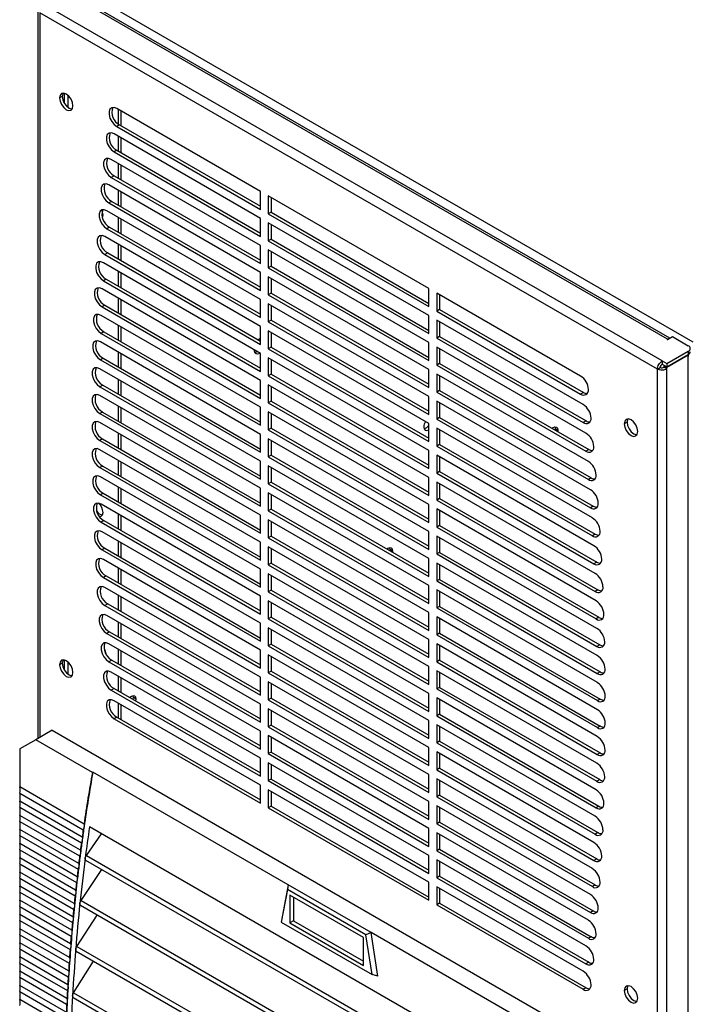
# Model space of a CAD drawing. Header units: millimetres. Extents: x 0 to 1676, y 0 to 1295.
# Tile 8 of 10: x 1393 to 1511, y 960 to 1134. Entities that reach past the tile are written whole.
import ezdxf

# ---------------------------------------------------------------- set-up
doc = ezdxf.new("R2010")
doc.units = ezdxf.units.MM
doc.header["$LTSCALE"] = 6

msp = doc.modelspace()

# ---------------------------------------------------------------- linework, layer by layer
for p, q in [((1512.21, 1077.29), (1402.81, 1140.44)), ((1506.77, 1073.93), (1397.29, 1137.12)), ((1507.68, 1077.79), (1404.01, 1137.64)), ((1508.08, 1077.96), (1404.6, 1137.7)), ((1396.14, 1136.17), (1396.14, 1006.99)), ((1505.89, 1072.49), (1396.48, 1135.65)), ((1396.48, 1135.65), (1396.48, 1007.19)), ((1400.78, 1121.4), (1400.78, 1119.69)), ((1400.45, 1120.85), (1399.95, 1120.57)), ((1401.47, 1118.89), (1401.47, 1121.02)), ((1435.57, 1104), (1410.09, 1118.71)), ((1410.33, 1118.57), (1410.33, 1115.98)), ((1410.83, 1118.28), (1410.83, 1115.66)), ((1435.57, 1099.21), (1409.61, 1114.19)), ((1410.59, 1115.8), (1410.09, 1115.51)), ((1410.09, 1115.51), (1435.57, 1100.81)), ((1410.59, 1115.8), (1435.57, 1101.38)), ((1410.33, 1113.78), (1410.33, 1111.17)), ((1410.83, 1113.5), (1410.83, 1110.88)), ((1410.11, 1111.29), (1409.61, 1111)), ((1409.61, 1111), (1435.57, 1096.02)), ((1410.11, 1111.29), (1435.57, 1096.59)), ((1435.57, 1094.42), (1409.13, 1109.68)), ((1410.33, 1109), (1410.33, 1106.38)), ((1410.83, 1108.71), (1410.83, 1106.09)), ((1409.63, 1106.78), (1409.13, 1106.49)), ((1409.13, 1106.49), (1435.57, 1091.23)), ((1409.63, 1106.78), (1435.57, 1091.81)), ((1435.57, 1089.64), (1408.71, 1105.15)), ((1410.33, 1104.21), (1410.33, 1101.59)), ((1410.83, 1103.92), (1410.83, 1101.31)), ((1435.57, 1100.81), (1435.57, 1104)), ((1409.2, 1102.24), (1408.71, 1101.96)), ((1408.71, 1101.96), (1435.57, 1086.45)), ((1409.2, 1102.24), (1435.57, 1087.02)), ((1436.95, 1103.2), (1436.95, 1100.01)), ((1465.42, 1086.76), (1436.95, 1103.2)), ((1437.45, 1102.91), (1437.45, 1100.3)), ((1435.57, 1084.85), (1408.33, 1100.58)), ((1437.45, 1100.3), (1436.95, 1100.01)), ((1437.45, 1100.3), (1465.42, 1084.15)), ((1410.33, 1099.42), (1410.33, 1096.81)), ((1410.83, 1099.14), (1410.83, 1096.52)), ((1435.57, 1096.02), (1435.57, 1099.21)), ((1436.95, 1100.01), (1465.42, 1083.57)), ((1436.95, 1098.41), (1436.95, 1095.22)), ((1465.42, 1081.98), (1436.95, 1098.41)), ((1408.83, 1097.67), (1408.33, 1097.39)), ((1408.33, 1097.39), (1435.57, 1081.66)), ((1408.83, 1097.67), (1435.57, 1082.24)), ((1437.45, 1098.13), (1437.45, 1095.51)), ((1435.57, 1080.07), (1408, 1095.98)), ((1437.45, 1095.51), (1436.95, 1095.22)), ((1436.95, 1095.22), (1465.42, 1078.79)), ((1437.45, 1095.51), (1465.42, 1079.36)), ((1410.33, 1094.64), (1410.33, 1092.02)), ((1410.83, 1094.35), (1410.83, 1091.73)), ((1435.57, 1091.23), (1435.57, 1094.42)), ((1436.95, 1093.63), (1436.95, 1090.44)), ((1465.42, 1077.19), (1436.95, 1093.63)), ((1437.45, 1093.34), (1437.45, 1090.72)), ((1408.5, 1093.08), (1408, 1092.79)), ((1408, 1092.79), (1435.57, 1076.88)), ((1408.5, 1093.08), (1435.57, 1077.45)), ((1435.57, 1075.28), (1407.72, 1091.35)), ((1410.33, 1089.85), (1410.33, 1087.23)), ((1435.57, 1086.45), (1435.57, 1089.64)), ((1437.45, 1090.72), (1436.95, 1090.44)), ((1436.95, 1090.44), (1465.42, 1074)), ((1437.45, 1090.72), (1465.42, 1074.57)), ((1408.22, 1088.45), (1407.72, 1088.16)), ((1407.72, 1088.16), (1435.57, 1072.09)), ((1408.22, 1088.45), (1435.57, 1072.66)), ((1410.83, 1089.56), (1410.83, 1086.95)), ((1436.95, 1088.84), (1436.95, 1085.65)), ((1465.42, 1072.4), (1436.95, 1088.84)), ((1437.45, 1088.55), (1437.45, 1085.94)), ((1435.57, 1070.49), (1407.5, 1086.7)), ((1465.42, 1083.57), (1465.42, 1086.76)), ((1410.33, 1085.07), (1410.33, 1082.45)), ((1410.83, 1084.78), (1410.83, 1082.16)), ((1435.57, 1081.66), (1435.57, 1084.85)), ((1437.45, 1085.94), (1436.95, 1085.65)), ((1436.95, 1085.65), (1465.42, 1069.21)), ((1437.45, 1085.94), (1465.42, 1069.79)), ((1492.28, 1071.26), (1466.8, 1085.97)), ((1466.8, 1085.97), (1466.8, 1082.77)), ((1467.3, 1085.68), (1467.3, 1083.06)), ((1408, 1083.8), (1407.5, 1083.51)), ((1407.5, 1083.51), (1435.57, 1067.3)), ((1408, 1083.8), (1435.57, 1067.88)), ((1465.42, 1067.62), (1436.95, 1084.05)), ((1436.95, 1084.05), (1436.95, 1080.86)), ((1437.45, 1083.77), (1437.45, 1081.15)), ((1467.3, 1083.06), (1466.8, 1082.77)), ((1466.8, 1082.77), (1492.28, 1068.07)), ((1467.3, 1083.06), (1492.78, 1068.35)), ((1435.57, 1065.71), (1407.32, 1082.01)), ((1437.45, 1081.15), (1436.95, 1080.86)), ((1437.45, 1081.15), (1465.42, 1065)), ((1465.42, 1078.79), (1465.42, 1081.98)), ((1492.76, 1066.2), (1466.8, 1081.18)), ((1466.8, 1081.18), (1466.8, 1077.99)), ((1467.3, 1080.89), (1467.3, 1078.28)), ((1410.33, 1080.28), (1410.33, 1077.66)), ((1410.83, 1079.99), (1410.83, 1077.38)), ((1435.57, 1076.88), (1435.57, 1080.07)), ((1436.95, 1080.86), (1465.42, 1064.43)), ((1436.95, 1079.27), (1436.95, 1076.08)), ((1465.42, 1062.83), (1436.95, 1079.27)), ((1407.82, 1079.11), (1407.32, 1078.82)), ((1407.32, 1078.82), (1435.57, 1062.52)), ((1407.82, 1079.11), (1435.57, 1063.09)), ((1437.45, 1078.98), (1437.45, 1076.37)), ((1467.3, 1078.28), (1466.8, 1077.99)), ((1466.8, 1077.99), (1492.76, 1063.01)), ((1467.3, 1078.28), (1493.26, 1063.29)), ((1507.68, 1077.79), (1507.63, 1077.76)), ((1507.63, 1077.73), (1507.63, 1077.76)), ((1507.68, 1077.73), (1508.57, 1078.25)), ((1507.68, 1077.73), (1507.68, 1077.79)), ((1508.57, 1078.25), (1511.37, 1076.63)), ((1435.57, 1060.92), (1407.2, 1077.3)), ((1437.45, 1076.37), (1436.95, 1076.08)), ((1436.95, 1076.08), (1465.42, 1059.64)), ((1437.45, 1076.37), (1465.42, 1060.22)), ((1465.42, 1074), (1465.42, 1077.19)), ((1493.24, 1061.13), (1466.8, 1076.39)), ((1466.8, 1076.39), (1466.8, 1073.2)), ((1467.3, 1076.11), (1467.3, 1073.49)), ((1507.57, 1073.46), (1511.37, 1075.66)), ((1511.37, 1075.66), (1511.37, 1075.08)), ((1407.69, 1074.4), (1407.2, 1074.11)), ((1407.2, 1074.11), (1435.57, 1057.73)), ((1407.69, 1074.4), (1435.57, 1058.31)), ((1410.33, 1075.49), (1410.33, 1072.88)), ((1410.83, 1075.21), (1410.83, 1072.59)), ((1435.57, 1072.09), (1435.57, 1075.28)), ((1436.95, 1074.48), (1436.95, 1071.29)), ((1465.42, 1058.05), (1436.95, 1074.48)), ((1437.45, 1074.2), (1437.45, 1071.58)), ((1506.77, 1073.93), (1506.77, 1073.35)), ((1506.77, 1073.93), (1507.57, 1073.46)), ((1507.57, 1072.89), (1511.37, 1075.08)), ((1507.57, 1072.84), (1511.37, 1075.03)), ((1511.33, 1075.06), (1511.37, 1075.03)), ((1511.37, 1075.03), (1511.37, 1074.73)), ((1511.37, 821.32), (1511.37, 1074.73)), ((1435.57, 1056.14), (1407.12, 1072.56)), ((1465.42, 1069.21), (1465.42, 1072.4)), ((1467.3, 1073.49), (1466.8, 1073.2)), ((1466.8, 1073.2), (1493.24, 1057.94)), ((1467.3, 1073.49), (1493.74, 1058.23)), ((1505.89, 1072.49), (1506.39, 1072.78)), ((1505.89, 819.17), (1505.89, 1072.49)), ((1506.77, 1073.35), (1507.57, 1072.89)), ((1507.07, 1073.12), (1507.12, 1073.15)), ((1507.07, 1073.12), (1507.57, 1072.84)), ((1507.07, 1072.82), (1507.07, 1073.12)), ((1507.57, 1072.53), (1507.07, 1072.82)), ((1507.57, 1073.46), (1507.57, 1072.89)), ((1507.57, 1072.53), (1507.57, 1072.84)), ((1507.57, 819.13), (1507.57, 1072.53)), ((1410.33, 1070.71), (1410.33, 1068.09)), ((1410.83, 1070.42), (1410.83, 1067.8)), ((1435.57, 1067.3), (1435.57, 1070.49)), ((1437.45, 1071.58), (1436.95, 1071.29)), ((1436.95, 1071.29), (1465.42, 1054.85)), ((1437.45, 1071.58), (1465.42, 1055.43)), ((1493.67, 1056.1), (1466.8, 1071.61)), ((1466.8, 1071.61), (1466.8, 1068.42)), ((1467.3, 1071.32), (1467.3, 1068.7)), ((1407.62, 1069.65), (1407.12, 1069.37)), ((1407.12, 1069.37), (1435.57, 1052.94)), ((1407.62, 1069.65), (1435.57, 1053.52)), ((1436.95, 1069.7), (1436.95, 1066.51)), ((1465.42, 1053.26), (1436.95, 1069.7)), ((1437.45, 1069.41), (1437.45, 1066.79)), ((1467.3, 1068.7), (1466.8, 1068.42)), ((1467.3, 1068.7), (1494.17, 1053.2)), ((1435.57, 1051.35), (1407.1, 1067.79)), ((1465.42, 1064.43), (1465.42, 1067.62)), ((1466.8, 1068.42), (1493.67, 1052.91)), ((1492.78, 1068.35), (1492.28, 1068.07)), ((1410.33, 1065.92), (1410.33, 1063.3)), ((1410.83, 1065.63), (1410.83, 1063.02)), ((1435.57, 1062.52), (1435.57, 1065.71)), ((1437.45, 1066.79), (1436.95, 1066.51)), ((1436.95, 1066.51), (1465.42, 1050.07)), ((1437.45, 1066.79), (1465.42, 1050.64)), ((1494.05, 1051.09), (1466.8, 1066.82)), ((1466.8, 1066.82), (1466.8, 1063.63)), ((1467.3, 1066.53), (1467.3, 1063.92)), ((1407.59, 1064.88), (1407.1, 1064.6)), ((1407.1, 1064.6), (1435.57, 1048.16)), ((1407.59, 1064.88), (1435.57, 1048.73)), ((1436.95, 1064.91), (1436.95, 1061.72)), ((1465.42, 1048.47), (1436.95, 1064.91)), ((1437.45, 1064.62), (1437.45, 1062.01)), ((1467.3, 1063.92), (1466.8, 1063.63)), ((1466.8, 1063.63), (1494.05, 1047.9)), ((1467.3, 1063.92), (1494.54, 1048.19)), ((1435.57, 1046.56), (1407.1, 1063)), ((1437.45, 1062.01), (1436.95, 1061.72)), ((1436.95, 1061.72), (1465.42, 1045.28)), ((1437.45, 1062.01), (1465.42, 1045.86)), ((1465.42, 1059.64), (1465.42, 1062.83)), ((1494.37, 1046.12), (1466.8, 1062.03)), ((1466.8, 1062.03), (1466.8, 1058.84)), ((1467.3, 1061.75), (1467.3, 1059.13)), ((1487.71, 1062.26), (1487.76, 1061.94)), ((1487.76, 1061.94), (1487.74, 1061.69)), ((1487.76, 1061.94), (1488.26, 1061.65)), ((1493.26, 1063.29), (1492.76, 1063.01)), ((1500.53, 1063.08), (1500.03, 1062.79)), ((1407.59, 1060.1), (1407.1, 1059.81)), ((1407.59, 1060.1), (1435.57, 1043.95)), ((1410.33, 1061.13), (1410.33, 1058.52)), ((1410.83, 1060.85), (1410.83, 1058.23)), ((1435.57, 1057.73), (1435.57, 1060.92)), ((1436.95, 1060.12), (1436.95, 1056.93)), ((1465.42, 1043.69), (1436.95, 1060.12)), ((1488.26, 1061.65), (1488.24, 1061.4)), ((1407.1, 1059.81), (1435.57, 1043.37)), ((1435.57, 1041.78), (1407.12, 1058.2)), ((1437.45, 1059.84), (1437.45, 1057.22)), ((1467.3, 1059.13), (1466.8, 1058.84)), ((1466.8, 1058.84), (1494.37, 1042.93)), ((1467.3, 1059.13), (1494.87, 1043.22)), ((1493.74, 1058.23), (1493.24, 1057.94)), ((1437.45, 1057.22), (1436.95, 1056.93)), ((1436.95, 1056.93), (1465.42, 1040.5)), ((1437.45, 1057.22), (1465.42, 1041.07)), ((1465.42, 1054.85), (1465.42, 1058.05)), ((1494.65, 1041.17), (1466.8, 1057.25)), ((1466.8, 1057.25), (1466.8, 1054.06)), ((1467.3, 1056.96), (1467.3, 1054.34)), ((1407.62, 1055.3), (1407.12, 1055.01)), ((1407.12, 1055.01), (1435.57, 1038.59)), ((1407.62, 1055.3), (1435.57, 1039.16)), ((1410.33, 1056.35), (1410.33, 1053.73)), ((1410.83, 1056.06), (1410.83, 1053.44)), ((1435.57, 1052.94), (1435.57, 1056.14)), ((1436.95, 1055.34), (1436.95, 1052.15)), ((1465.42, 1038.9), (1436.95, 1055.34)), ((1437.45, 1055.05), (1437.45, 1052.43)), ((1435.57, 1036.99), (1407.2, 1053.37)), ((1465.42, 1050.07), (1465.42, 1053.26)), ((1467.3, 1054.34), (1466.8, 1054.06)), ((1466.8, 1054.06), (1494.65, 1037.98)), ((1467.3, 1054.34), (1495.15, 1038.27)), ((1494.17, 1053.2), (1493.67, 1052.91)), ((1410.33, 1051.56), (1410.33, 1048.95)), ((1410.83, 1051.27), (1410.83, 1048.66)), ((1435.57, 1048.16), (1435.57, 1051.35)), ((1437.45, 1052.43), (1436.95, 1052.15)), ((1436.95, 1052.15), (1465.42, 1035.71)), ((1437.45, 1052.43), (1465.42, 1036.28)), ((1494.88, 1036.26), (1466.8, 1052.46)), ((1466.8, 1052.46), (1466.8, 1049.27)), ((1467.3, 1052.17), (1467.3, 1049.56)), ((1407.69, 1050.47), (1407.2, 1050.18)), ((1407.2, 1050.18), (1435.57, 1033.8)), ((1407.69, 1050.47), (1435.57, 1034.37)), ((1465.42, 1034.11), (1436.95, 1050.55)), ((1436.95, 1050.55), (1436.95, 1047.36)), ((1437.45, 1050.26), (1437.45, 1047.65)), ((1467.3, 1049.56), (1466.8, 1049.27)), ((1467.3, 1049.56), (1495.37, 1033.35)), ((1435.57, 1032.2), (1407.32, 1048.51)), ((1465.42, 1045.28), (1465.42, 1048.47)), ((1466.8, 1049.27), (1494.88, 1033.07)), ((1494.54, 1048.19), (1494.05, 1047.9)), ((1410.33, 1046.78), (1410.33, 1044.16)), ((1410.83, 1046.49), (1410.83, 1043.87)), ((1435.57, 1043.37), (1435.57, 1046.56)), ((1437.45, 1047.65), (1436.95, 1047.36)), ((1436.95, 1047.36), (1465.42, 1030.92)), ((1437.45, 1047.65), (1465.42, 1031.5)), ((1495.05, 1031.37), (1466.8, 1047.68)), ((1466.8, 1047.68), (1466.8, 1044.48)), ((1467.3, 1047.39), (1467.3, 1044.77)), ((1407.82, 1045.61), (1407.32, 1045.32)), ((1407.32, 1045.32), (1435.57, 1029.01)), ((1407.82, 1045.61), (1435.57, 1029.59)), ((1465.42, 1029.33), (1436.95, 1045.77)), ((1436.95, 1045.77), (1436.95, 1042.57)), ((1437.45, 1045.48), (1437.45, 1042.86)), ((1467.3, 1044.77), (1466.8, 1044.48)), ((1466.8, 1044.48), (1495.05, 1028.18)), ((1467.3, 1044.77), (1495.55, 1028.47)), ((1435.57, 1027.42), (1407.5, 1043.62)), ((1437.45, 1042.86), (1436.95, 1042.57)), ((1436.95, 1042.57), (1465.42, 1026.14)), ((1437.45, 1042.86), (1465.42, 1026.71)), ((1465.42, 1040.5), (1465.42, 1043.69)), ((1495.18, 1026.51), (1466.8, 1042.89)), ((1466.8, 1042.89), (1466.8, 1039.7)), ((1467.3, 1042.6), (1467.3, 1039.99)), ((1494.87, 1043.22), (1494.37, 1042.93)), ((1410.33, 1041.99), (1410.33, 1039.37)), ((1410.83, 1041.7), (1410.83, 1039.09)), ((1435.57, 1038.59), (1435.57, 1041.78)), ((1465.42, 1024.54), (1436.95, 1040.98)), ((1436.95, 1040.98), (1436.95, 1037.79)), ((1458.52, 1040.49), (1458.46, 1040.81)), ((1408, 1040.72), (1407.5, 1040.43)), ((1407.5, 1040.43), (1435.57, 1024.23)), ((1408, 1040.72), (1435.57, 1024.8)), ((1437.45, 1040.69), (1437.45, 1038.08)), ((1458.5, 1040.28), (1458.52, 1040.49)), ((1459.02, 1040.2), (1458.52, 1040.49)), ((1459, 1039.99), (1459.02, 1040.2)), ((1467.3, 1039.99), (1466.8, 1039.7)), ((1466.8, 1039.7), (1495.18, 1023.32)), ((1467.3, 1039.99), (1495.67, 1023.61)), ((1435.57, 1022.63), (1407.72, 1038.71)), ((1437.45, 1038.08), (1436.95, 1037.79)), ((1436.95, 1037.79), (1465.42, 1021.35)), ((1437.45, 1038.08), (1465.42, 1021.93)), ((1465.42, 1035.71), (1465.42, 1038.9)), ((1495.25, 1021.68), (1466.8, 1038.1)), ((1466.8, 1038.1), (1466.8, 1034.91)), ((1467.3, 1037.82), (1467.3, 1035.2)), ((1495.15, 1038.27), (1494.65, 1037.98)), ((1408.22, 1035.8), (1407.72, 1035.52)), ((1407.72, 1035.52), (1435.57, 1019.44)), ((1408.22, 1035.8), (1435.57, 1020.02)), ((1410.33, 1037.2), (1410.33, 1034.59)), ((1410.83, 1036.92), (1410.83, 1034.3)), ((1435.57, 1033.8), (1435.57, 1036.99)), ((1465.42, 1019.76), (1436.95, 1036.19)), ((1436.95, 1036.19), (1436.95, 1033)), ((1437.45, 1035.91), (1437.45, 1033.29)), ((1435.57, 1017.85), (1408, 1033.76)), ((1465.42, 1030.92), (1465.42, 1034.11)), ((1467.3, 1035.2), (1466.8, 1034.91)), ((1466.8, 1034.91), (1495.25, 1018.49)), ((1467.3, 1035.2), (1495.75, 1018.78)), ((1410.33, 1032.42), (1410.33, 1029.8)), ((1410.83, 1032.13), (1410.83, 1029.51)), ((1435.57, 1029.01), (1435.57, 1032.2)), ((1437.45, 1033.29), (1436.95, 1033)), ((1436.95, 1033), (1465.42, 1016.57)), ((1437.45, 1033.29), (1465.42, 1017.14)), ((1466.8, 1033.32), (1466.8, 1030.13)), ((1495.28, 1016.88), (1466.8, 1033.32)), ((1467.3, 1033.03), (1467.3, 1030.41)), ((1495.37, 1033.35), (1494.88, 1033.07)), ((1408.5, 1030.86), (1408, 1030.57)), ((1408, 1030.57), (1435.57, 1014.66)), ((1408.5, 1030.86), (1435.57, 1015.23)), ((1465.42, 1014.97), (1436.95, 1031.41)), ((1436.95, 1031.41), (1436.95, 1028.22)), ((1437.45, 1031.12), (1437.45, 1028.5)), ((1467.3, 1030.41), (1466.8, 1030.13)), ((1467.3, 1030.41), (1495.77, 1013.98)), ((1435.57, 1013.06), (1408.33, 1028.79)), ((1437.45, 1028.5), (1436.95, 1028.22)), ((1437.45, 1028.5), (1465.42, 1012.35)), ((1465.42, 1026.14), (1465.42, 1029.33)), ((1466.8, 1030.13), (1495.28, 1013.69)), ((1466.8, 1028.53), (1466.8, 1025.34)), ((1495.28, 1012.09), (1466.8, 1028.53)), ((1410.33, 1027.63), (1410.33, 1025.01)), ((1410.83, 1027.34), (1410.83, 1024.73)), ((1435.57, 1024.23), (1435.57, 1027.42)), ((1436.95, 1028.22), (1465.42, 1011.78)), ((1467.3, 1028.24), (1467.3, 1025.63)), ((1495.55, 1028.47), (1495.05, 1028.18)), ((1408.83, 1025.88), (1408.33, 1025.59)), ((1408.33, 1025.59), (1435.57, 1009.87)), ((1408.83, 1025.88), (1435.57, 1010.44)), ((1465.42, 1010.18), (1436.95, 1026.62)), ((1436.95, 1026.62), (1436.95, 1023.43)), ((1437.45, 1026.33), (1437.45, 1023.72)), ((1467.3, 1025.63), (1466.8, 1025.34)), ((1466.8, 1025.34), (1495.28, 1008.9)), ((1467.3, 1025.63), (1495.77, 1009.19)), ((1435.57, 1008.27), (1408.71, 1023.78)), ((1437.45, 1023.72), (1436.95, 1023.43)), ((1436.95, 1023.43), (1465.42, 1006.99)), ((1437.45, 1023.72), (1465.42, 1007.57)), ((1465.42, 1021.35), (1465.42, 1024.54)), ((1466.8, 1023.74), (1466.8, 1020.55)), ((1495.25, 1007.32), (1466.8, 1023.74)), ((1467.3, 1023.46), (1467.3, 1020.84)), ((1495.67, 1023.61), (1495.18, 1023.32)), ((1410.33, 1022.84), (1410.33, 1020.23)), ((1410.83, 1022.56), (1410.83, 1019.94)), ((1435.57, 1019.44), (1435.57, 1022.63)), ((1465.42, 1005.4), (1436.95, 1021.83)), ((1436.95, 1021.83), (1436.95, 1018.64)), ((1437.45, 1021.55), (1437.45, 1018.93)), ((1400.45, 1020.36), (1399.95, 1020.07)), ((1400.78, 1020.9), (1400.78, 1019.2)), ((1401.47, 1018.39), (1401.47, 1020.52)), ((1409.2, 1020.88), (1408.71, 1020.59)), ((1408.71, 1020.59), (1435.57, 1005.08)), ((1409.2, 1020.88), (1435.57, 1005.66)), ((1467.3, 1020.84), (1466.8, 1020.55)), ((1466.8, 1020.55), (1495.25, 1004.13)), ((1467.3, 1020.84), (1495.75, 1004.42)), ((1435.57, 1003.49), (1409.13, 1018.75)), ((1410.33, 1018.06), (1410.33, 1015.44)), ((1437.45, 1018.93), (1436.95, 1018.64)), ((1436.95, 1018.64), (1465.42, 1002.21)), ((1437.45, 1018.93), (1465.42, 1002.78)), ((1465.42, 1016.57), (1465.42, 1019.76)), ((1466.8, 1018.96), (1466.8, 1015.77)), ((1495.18, 1002.58), (1466.8, 1018.96)), ((1467.3, 1018.67), (1467.3, 1016.05)), ((1495.75, 1018.78), (1495.25, 1018.49)), ((1410.83, 1017.77), (1410.83, 1015.15)), ((1435.57, 1014.66), (1435.57, 1017.85)), ((1465.42, 1000.61), (1436.95, 1017.05)), ((1436.95, 1017.05), (1436.95, 1013.86)), ((1437.45, 1016.76), (1437.45, 1014.14)), ((1409.63, 1015.84), (1409.13, 1015.56)), ((1409.13, 1015.56), (1435.57, 1000.3)), ((1409.63, 1015.84), (1435.57, 1000.87)), ((1413.04, 1014.24), (1412.99, 1014.56)), ((1465.42, 1011.78), (1465.42, 1014.97)), ((1467.3, 1016.05), (1466.8, 1015.77)), ((1466.8, 1015.77), (1495.18, 999.39)), ((1467.3, 1016.05), (1495.67, 999.68)), ((1435.57, 998.7), (1409.61, 1013.68)), ((1410.33, 1013.27), (1410.33, 1010.66)), ((1410.83, 1012.99), (1410.83, 1010.37)), ((1413, 1013.9), (1413.04, 1014.24)), ((1413.54, 1013.95), (1413.04, 1014.24)), ((1413.5, 1013.61), (1413.54, 1013.95)), ((1435.57, 1009.87), (1435.57, 1013.06)), ((1437.45, 1014.14), (1436.95, 1013.86)), ((1436.95, 1013.86), (1465.42, 997.42)), ((1437.45, 1014.14), (1465.42, 997.99)), ((1466.8, 1014.17), (1466.8, 1010.98)), ((1495.05, 997.87), (1466.8, 1014.17)), ((1467.3, 1013.89), (1467.3, 1011.27)), ((1495.77, 1013.98), (1495.28, 1013.69)), ((1465.42, 995.83), (1436.95, 1012.26)), ((1436.95, 1012.26), (1436.95, 1009.07)), ((1437.45, 1011.98), (1437.45, 1009.36)), ((1467.3, 1011.27), (1466.8, 1010.98)), ((1467.3, 1011.27), (1495.55, 994.96)), ((1410.11, 1010.78), (1409.61, 1010.49)), ((1409.61, 1010.49), (1435.57, 995.51)), ((1410.11, 1010.78), (1435.57, 996.08)), ((1437.45, 1009.36), (1436.95, 1009.07)), ((1437.45, 1009.36), (1465.42, 993.21)), ((1465.42, 1006.99), (1465.42, 1010.18)), ((1466.8, 1010.98), (1495.05, 994.67)), ((1466.8, 1009.39), (1466.8, 1006.2)), ((1494.88, 993.18), (1466.8, 1009.39)), ((1398.64, 1008.44), (1395.73, 1006.76)), ((1398.64, 1008.44), (1502.64, 948.4)), ((1435.57, 1005.08), (1435.57, 1008.27)), ((1436.95, 1009.07), (1465.42, 992.63)), ((1467.3, 1009.1), (1467.3, 1006.48)), ((1495.77, 1009.19), (1495.28, 1008.9)), ((1395.73, 1006.76), (1392.9, 1005.12)), ((1405.77, 1000.96), (1395.73, 1006.76)), ((1465.42, 991.04), (1436.95, 1007.48)), ((1436.95, 1007.48), (1436.95, 1004.29)), ((1437.45, 1007.19), (1437.45, 1004.57)), ((1467.3, 1006.48), (1466.8, 1006.2)), ((1466.8, 1006.2), (1494.88, 989.99)), ((1467.3, 1006.48), (1495.37, 990.28)), ((1392.9, 1005.12), (1392.9, 998.38)), ((1437.45, 1004.57), (1436.95, 1004.29)), ((1436.95, 1004.29), (1465.42, 987.85)), ((1437.45, 1004.57), (1465.42, 988.42)), ((1465.42, 1002.21), (1465.42, 1005.4)), ((1466.8, 1004.6), (1466.8, 1001.41)), ((1494.65, 988.53), (1466.8, 1004.6)), ((1467.3, 1004.31), (1467.3, 1001.7)), ((1495.75, 1004.42), (1495.25, 1004.13)), ((1435.57, 1000.3), (1435.57, 1003.49)), ((1465.42, 986.25), (1436.95, 1002.69)), ((1436.95, 1002.69), (1436.95, 999.5)), ((1437.45, 1002.4), (1437.45, 999.79)), ((1405.77, 1000.96), (1405.86, 1001.01)), ((1440.47, 981.03), (1405.86, 1001.01)), ((1465.42, 997.42), (1465.42, 1000.61)), ((1467.3, 1001.7), (1466.8, 1001.41)), ((1466.8, 1001.41), (1494.65, 985.33)), ((1467.3, 1001.7), (1495.15, 985.62)), ((1437.45, 999.79), (1436.95, 999.5)), ((1436.95, 999.5), (1465.42, 983.06)), ((1437.45, 999.79), (1465.42, 983.64)), ((1466.8, 999.81), (1466.8, 996.62)), ((1494.37, 983.9), (1466.8, 999.81)), ((1467.3, 999.53), (1467.3, 996.91)), ((1495.67, 999.68), (1495.18, 999.39)), ((1404.3, 991.8), (1392.9, 998.38)), ((1392.9, 997.3), (1404.15, 990.8)), ((1392.9, 997.3), (1392.9, 995.87)), ((1435.57, 995.51), (1435.57, 998.7)), ((1465.42, 981.47), (1436.95, 997.9)), ((1436.95, 997.9), (1436.95, 994.71)), ((1437.45, 997.62), (1437.45, 995)), ((1403.97, 989.48), (1392.9, 995.87)), ((1465.42, 992.63), (1465.42, 995.83)), ((1467.3, 996.91), (1466.8, 996.62)), ((1466.8, 996.62), (1494.37, 980.71)), ((1467.3, 996.91), (1494.87, 981)), ((1392.9, 994.78), (1403.83, 988.47)), ((1392.9, 994.78), (1392.9, 993.35)), ((1437.45, 995), (1436.95, 994.71)), ((1436.95, 994.71), (1465.42, 978.28)), ((1437.45, 995), (1465.42, 978.85)), ((1466.8, 995.03), (1466.8, 991.84)), ((1494.05, 979.3), (1466.8, 995.03)), ((1467.3, 994.74), (1467.3, 992.12)), ((1495.55, 994.96), (1495.05, 994.67)), ((1403.65, 987.15), (1392.9, 993.35)), ((1392.9, 992.27), (1403.52, 986.14)), ((1392.9, 992.27), (1392.9, 990.84)), ((1467.3, 992.12), (1466.8, 991.84)), ((1466.8, 991.84), (1494.05, 976.11)), ((1467.3, 992.12), (1494.54, 976.4)), ((1403.36, 984.81), (1392.9, 990.84)), ((1490.37, 942.17), (1405.26, 991.31)), ((1465.42, 987.85), (1465.42, 991.04)), ((1466.8, 990.24), (1466.8, 987.05)), ((1493.67, 974.73), (1466.8, 990.24)), ((1495.37, 990.28), (1494.88, 989.99)), ((1392.9, 989.76), (1403.23, 983.79)), ((1392.9, 989.76), (1392.9, 988.33)), ((1404.71, 986.22), (1407.38, 990.08)), ((1467.3, 989.95), (1467.3, 987.34)), ((1403.07, 982.46), (1392.9, 988.33)), ((1392.9, 987.25), (1402.96, 981.44)), ((1392.9, 987.25), (1392.9, 985.82)), ((1467.3, 987.34), (1466.8, 987.05)), ((1466.8, 987.05), (1493.67, 971.54)), ((1467.3, 987.34), (1494.17, 971.83)), ((1402.81, 980.1), (1392.9, 985.82)), ((1404.57, 985.41), (1491.17, 935.42)), ((1404.71, 986.22), (1491.06, 936.37)), ((1465.42, 983.06), (1465.42, 986.25)), ((1466.8, 985.46), (1466.8, 982.26)), ((1493.24, 970.2), (1466.8, 985.46)), ((1467.3, 985.17), (1467.3, 982.55)), ((1495.15, 985.62), (1494.65, 985.33)), ((1392.9, 984.73), (1402.7, 979.08)), ((1392.9, 984.73), (1392.9, 983.3)), ((1402.56, 977.73), (1392.9, 983.3)), ((1403.77, 978.22), (1407.48, 983.73)), ((1392.9, 982.22), (1402.46, 976.7)), ((1392.9, 982.22), (1392.9, 980.79)), ((1465.42, 978.28), (1465.42, 981.47)), ((1467.3, 982.55), (1466.8, 982.26)), ((1466.8, 982.26), (1493.24, 967)), ((1467.3, 982.55), (1493.74, 967.29)), ((1402.33, 975.35), (1392.9, 980.79)), ((1392.9, 979.71), (1402.23, 974.32)), ((1392.9, 979.71), (1392.9, 978.28)), ((1440.34, 980.2), (1439.24, 974.4)), ((1440.47, 981.03), (1439.27, 974.69)), ((1440.47, 981.03), (1440.34, 980.2)), ((1454.24, 972.17), (1440.34, 980.2)), ((1455.16, 972.55), (1440.47, 981.03)), ((1466.8, 980.67), (1466.8, 977.48)), ((1492.76, 965.69), (1466.8, 980.67)), ((1467.3, 980.38), (1467.3, 977.77)), ((1494.87, 981), (1494.37, 980.71)), ((1402.11, 972.96), (1392.9, 978.28)), ((1403.77, 978.22), (1492, 927.29)), ((1453.82, 971.66), (1440.77, 979.2)), ((1440.77, 979.2), (1440.77, 974.28)), ((1441.42, 978.82), (1441.42, 974.65)), ((1392.9, 977.2), (1402.02, 971.93)), ((1392.9, 977.2), (1392.9, 975.77)), ((1403.66, 977.4), (1492.09, 926.35)), ((1467.3, 977.77), (1466.8, 977.48)), ((1466.8, 977.48), (1492.76, 962.5)), ((1467.3, 977.77), (1493.26, 962.78)), ((1494.54, 976.4), (1494.05, 976.11)), ((1401.91, 970.57), (1392.9, 975.77)), ((1392.9, 974.68), (1401.83, 969.53)), ((1392.9, 974.68), (1392.9, 973.25)), ((1403.02, 970.11), (1406.65, 975.67)), ((1439.27, 974.69), (1439.24, 974.4)), ((1439.24, 974.4), (1455.35, 965.1)), ((1441.42, 974.65), (1440.77, 974.28)), ((1441.42, 974.65), (1453.82, 967.49)), ((1401.72, 968.16), (1392.9, 973.25)), ((1440.77, 974.28), (1453.82, 966.74)), ((1392.9, 972.17), (1401.65, 967.12)), ((1392.9, 972.17), (1392.9, 970.74)), ((1453.82, 966.74), (1453.82, 971.66)), ((1455.16, 972.55), (1454.24, 972.17)), ((1455.35, 965.1), (1454.24, 972.17)), ((1489.77, 952.57), (1455.16, 972.55)), ((1456.36, 964.82), (1455.16, 972.55)), ((1494.17, 971.83), (1493.67, 971.54)), ((1401.55, 965.75), (1392.9, 970.74)), ((1392.9, 969.66), (1401.49, 964.7)), ((1392.9, 969.66), (1392.9, 968.23)), ((1402.93, 969.27), (1492.82, 917.38)), ((1403.02, 970.11), (1492.75, 918.31)), ((1401.4, 963.32), (1392.9, 968.23)), ((1402.46, 961.89), (1406, 967.5)), ((1392.9, 967.15), (1401.34, 962.27)), ((1392.9, 967.15), (1392.9, 965.72)), ((1401.26, 960.89), (1392.9, 965.72)), ((1493.74, 967.29), (1493.24, 967)), ((1392.9, 964.63), (1401.21, 959.84)), ((1392.9, 964.63), (1392.9, 963.2)), ((1456.36, 964.82), (1455.35, 965.1)), ((1401.14, 958.45), (1392.9, 963.2)), ((1493.26, 962.78), (1492.76, 962.5)), ((1500.53, 962.58), (1500.03, 962.29)), ((1392.9, 962.12), (1401.09, 957.39)), ((1392.9, 962.12), (1392.9, 960.69)), ((1401.04, 955.99), (1392.9, 960.69)), ((1402.39, 961.04), (1493.37, 908.52)), ((1402.46, 961.89), (1493.32, 909.44))]:
    msp.add_line(p, q)
at = {"flags": 128}
for points in [[(1402.34, 1119.18), (1402.25, 1119.77), (1401.99, 1120.36), (1401.6, 1120.89), (1401.15, 1121.26), (1400.69, 1121.42), (1400.3, 1121.34), (1400.04, 1121.04), (1399.95, 1120.57)], [(1400.59, 1121.42), (1400.54, 1121.33), (1400.45, 1120.85)], [(1399.95, 1120.57), (1400.04, 1119.98), (1400.3, 1119.39), (1400.69, 1118.86), (1401.15, 1118.49), (1401.6, 1118.33), (1401.99, 1118.41), (1402.25, 1118.71), (1402.34, 1119.18)], [(1400.45, 1120.85), (1400.54, 1120.27), (1400.8, 1119.67), (1401.18, 1119.15), (1401.64, 1118.78), (1402.1, 1118.62), (1402.2, 1118.62)], [(1410.09, 1118.71), (1409.62, 1118.88), (1409.2, 1118.85), (1408.89, 1118.6), (1408.73, 1118.17), (1408.73, 1117.62), (1408.89, 1117), (1409.2, 1116.4), (1409.62, 1115.88), (1410.09, 1115.51)], [(1409.61, 1114.19), (1409.14, 1114.37), (1408.73, 1114.33), (1408.42, 1114.09), (1408.25, 1113.66), (1408.25, 1113.11), (1408.42, 1112.49), (1408.73, 1111.89), (1409.14, 1111.37), (1409.61, 1111)], [(1409.13, 1109.68), (1408.66, 1109.86), (1408.25, 1109.82), (1407.94, 1109.58), (1407.77, 1109.15), (1407.77, 1108.6), (1407.94, 1107.98), (1408.25, 1107.38), (1408.66, 1106.86), (1409.13, 1106.49)], [(1408.71, 1105.15), (1408.23, 1105.32), (1407.82, 1105.29), (1407.51, 1105.04), (1407.35, 1104.61), (1407.35, 1104.06), (1407.51, 1103.44), (1407.82, 1102.84), (1408.23, 1102.32), (1408.71, 1101.96)], [(1408.33, 1100.58), (1407.86, 1100.75), (1407.44, 1100.72), (1407.13, 1100.47), (1406.97, 1100.05), (1406.97, 1099.49), (1407.13, 1098.88), (1407.44, 1098.27), (1407.86, 1097.76), (1408.33, 1097.39)], [(1407.66, 1099.83), (1407.58, 1100.34), (1407.52, 1100.53)], [(1407.56, 1099.37), (1407.58, 1099.42), (1407.66, 1099.83)], [(1408, 1095.98), (1407.53, 1096.16), (1407.11, 1096.12), (1406.8, 1095.87), (1406.64, 1095.45), (1406.64, 1094.89), (1406.8, 1094.28), (1407.11, 1093.68), (1407.53, 1093.16), (1408, 1092.79)], [(1407.72, 1091.35), (1407.25, 1091.53), (1406.84, 1091.49), (1406.53, 1091.25), (1406.36, 1090.82), (1406.36, 1090.27), (1406.53, 1089.65), (1406.84, 1089.05), (1407.25, 1088.53), (1407.72, 1088.16)], [(1407.5, 1086.7), (1407.03, 1086.88), (1406.61, 1086.84), (1406.3, 1086.59), (1406.14, 1086.17), (1406.14, 1085.61), (1406.3, 1085), (1406.61, 1084.39), (1407.03, 1083.88), (1407.5, 1083.51)], [(1407.32, 1082.01), (1406.85, 1082.19), (1406.43, 1082.15), (1406.13, 1081.91), (1405.96, 1081.48), (1405.96, 1080.93), (1406.13, 1080.31), (1406.43, 1079.71), (1406.85, 1079.19), (1407.32, 1078.82)], [(1407.2, 1077.3), (1406.72, 1077.48), (1406.31, 1077.44), (1406, 1077.19), (1405.84, 1076.77), (1405.84, 1076.21), (1406, 1075.6), (1406.31, 1075), (1406.72, 1074.48), (1407.2, 1074.11)], [(1435.57, 1077.94), (1435.53, 1077.92), (1435.2, 1077.67)], [(1507.96, 1077.9), (1507.84, 1077.87), (1507.68, 1077.79)], [(1434.41, 1075.95), (1434.5, 1075.53), (1434.74, 1075.25), (1435.11, 1075.18), (1435.51, 1075.32)], [(1434.53, 1075.46), (1434.61, 1075.47), (1435.01, 1075.6)], [(1407.12, 1072.56), (1406.65, 1072.73), (1406.23, 1072.7), (1405.92, 1072.45), (1405.76, 1072.03), (1405.76, 1071.47), (1405.92, 1070.86), (1406.23, 1070.25), (1406.65, 1069.74), (1407.12, 1069.37)], [(1407.1, 1067.79), (1406.62, 1067.96), (1406.21, 1067.93), (1405.9, 1067.68), (1405.74, 1067.25), (1405.74, 1066.7), (1405.9, 1066.08), (1406.21, 1065.48), (1406.62, 1064.96), (1407.1, 1064.6)], [(1502.42, 1061.41), (1502.33, 1061.99), (1502.07, 1062.59), (1501.69, 1063.11), (1501.23, 1063.48), (1500.77, 1063.64), (1500.38, 1063.56), (1500.12, 1063.27), (1500.03, 1062.79)], [(1500.67, 1063.64), (1500.62, 1063.55), (1500.53, 1063.08)], [(1407.1, 1063), (1406.62, 1063.18), (1406.21, 1063.14), (1405.9, 1062.89), (1405.74, 1062.47), (1405.74, 1061.91), (1405.9, 1061.3), (1406.21, 1060.7), (1406.62, 1060.18), (1407.1, 1059.81)], [(1464.49, 1062.22), (1464.56, 1061.88), (1464.74, 1061.66), (1465.02, 1061.61), (1465.35, 1061.72), (1465.42, 1061.77)], [(1487.2, 1062), (1487.4, 1062.15), (1487.73, 1062.27), (1488.01, 1062.21), (1488.2, 1062), (1488.26, 1061.65)], [(1500.03, 1062.79), (1500.12, 1062.21), (1500.38, 1061.61), (1500.77, 1061.09), (1501.23, 1060.72), (1501.69, 1060.56), (1502.07, 1060.63), (1502.33, 1060.93), (1502.42, 1061.41)], [(1500.53, 1063.08), (1500.62, 1062.49), (1500.88, 1061.9), (1501.27, 1061.37), (1501.73, 1061), (1502.18, 1060.84), (1502.29, 1060.84)], [(1407.12, 1058.2), (1406.65, 1058.38), (1406.23, 1058.34), (1405.92, 1058.09), (1405.76, 1057.67), (1405.76, 1057.11), (1405.92, 1056.5), (1406.23, 1055.89), (1406.65, 1055.38), (1407.12, 1055.01)], [(1407.2, 1053.37), (1406.72, 1053.55), (1406.31, 1053.51), (1406, 1053.26), (1405.84, 1052.84), (1405.84, 1052.28), (1406, 1051.67), (1406.31, 1051.06), (1406.72, 1050.55), (1407.2, 1050.18)], [(1407.32, 1048.51), (1406.85, 1048.69), (1406.43, 1048.65), (1406.13, 1048.4), (1405.96, 1047.98), (1405.96, 1047.42), (1406.13, 1046.81), (1406.43, 1046.21), (1406.85, 1045.69), (1407.32, 1045.32)], [(1407.04, 1046.34), (1407.36, 1046.4), (1407.58, 1046.66), (1407.66, 1047.07)], [(1407.5, 1043.62), (1407.03, 1043.8), (1406.61, 1043.76), (1406.3, 1043.52), (1406.14, 1043.09), (1406.14, 1042.54), (1406.3, 1041.92), (1406.61, 1041.32), (1407.03, 1040.8), (1407.5, 1040.43)], [(1459.02, 1040.2), (1458.95, 1040.55), (1458.76, 1040.76), (1458.49, 1040.82), (1458.16, 1040.7), (1457.98, 1040.58)], [(1407.72, 1038.71), (1407.25, 1038.88), (1406.84, 1038.85), (1406.53, 1038.6), (1406.36, 1038.17), (1406.36, 1037.62), (1406.53, 1037), (1406.84, 1036.4), (1407.25, 1035.88), (1407.72, 1035.52)], [(1457.47, 1038.7), (1457.55, 1038.65), (1457.63, 1038.61)], [(1408, 1033.76), (1407.53, 1033.94), (1407.11, 1033.9), (1406.8, 1033.65), (1406.64, 1033.23), (1406.64, 1032.67), (1406.8, 1032.06), (1407.11, 1031.46), (1407.53, 1030.94), (1408, 1030.57)], [(1408.33, 1028.79), (1407.86, 1028.96), (1407.44, 1028.92), (1407.13, 1028.68), (1406.97, 1028.25), (1406.97, 1027.7), (1407.13, 1027.08), (1407.44, 1026.48), (1407.86, 1025.96), (1408.33, 1025.59)], [(1408.71, 1023.78), (1408.23, 1023.96), (1407.82, 1023.92), (1407.51, 1023.67), (1407.35, 1023.25), (1407.35, 1022.69), (1407.51, 1022.08), (1407.82, 1021.48), (1408.23, 1020.96), (1408.71, 1020.59)], [(1407.85, 1022.96), (1407.97, 1022.66), (1408.15, 1022.06)], [(1402.34, 1018.69), (1402.25, 1019.27), (1401.99, 1019.87), (1401.6, 1020.39), (1401.15, 1020.76), (1400.69, 1020.92), (1400.3, 1020.84), (1400.04, 1020.54), (1399.95, 1020.07)], [(1399.95, 1020.07), (1400.04, 1019.49), (1400.3, 1018.89), (1400.69, 1018.37), (1401.15, 1018), (1401.6, 1017.84), (1401.99, 1017.91), (1402.25, 1018.21), (1402.34, 1018.69)], [(1400.59, 1020.92), (1400.54, 1020.83), (1400.45, 1020.36)], [(1400.45, 1020.36), (1400.54, 1019.77), (1400.8, 1019.18), (1401.18, 1018.65), (1401.64, 1018.28), (1402.1, 1018.12), (1402.2, 1018.12)], [(1409.13, 1018.75), (1408.66, 1018.92), (1408.25, 1018.89), (1407.94, 1018.64), (1407.77, 1018.21), (1407.77, 1017.66), (1407.94, 1017.04), (1408.25, 1016.44), (1408.66, 1015.93), (1409.13, 1015.56)], [(1413.54, 1013.95), (1413.47, 1014.29), (1413.29, 1014.51), (1413.01, 1014.56), (1412.68, 1014.45), (1412.41, 1014.24)], [(1409.61, 1013.68), (1409.14, 1013.86), (1408.73, 1013.82), (1408.42, 1013.58), (1408.25, 1013.15), (1408.25, 1012.6), (1408.42, 1011.98), (1408.73, 1011.38), (1409.14, 1010.86), (1409.61, 1010.49)], [(1502.42, 960.91), (1502.33, 961.49), (1502.07, 962.09), (1501.69, 962.61), (1501.23, 962.98), (1500.77, 963.14), (1500.38, 963.07), (1500.12, 962.77), (1500.03, 962.29)], [(1500.03, 962.29), (1500.12, 961.71), (1500.38, 961.11), (1500.77, 960.59), (1501.23, 960.22), (1501.69, 960.06), (1502.07, 960.14), (1502.33, 960.43), (1502.42, 960.91)], [(1500.67, 963.15), (1500.62, 963.05), (1500.53, 962.58)], [(1500.53, 962.58), (1500.62, 962), (1500.88, 961.4), (1501.27, 960.88), (1501.73, 960.51), (1502.18, 960.35), (1502.29, 960.34)]]:
    msp.add_lwpolyline(points, dxfattribs=at)
for centre, radius, start, end in [((1411.77, 1118.03), 2.52, 160.0989, 242.1562), ((1411.29, 1113.52), 2.52, 160.0989, 242.1562), ((1410.81, 1109.01), 2.52, 160.0989, 242.1562), ((1410.38, 1104.47), 2.52, 160.0989, 242.1562), ((1410, 1099.9), 2.52, 160.0989, 242.1562), ((1409.68, 1095.31), 2.52, 160.0989, 242.1562), ((1409.4, 1090.68), 2.52, 160.0989, 242.1562), ((1409.17, 1086.03), 2.52, 160.0989, 242.1562), ((1409, 1081.34), 2.52, 160.0989, 242.1562), ((1408.87, 1076.63), 2.52, 160.0989, 242.1562), ((1507.63, 1077.75), 0.0154, 110.7834, 249.2166), ((1507.65, 1077.78), 0.0541, 242.6097, 297.3903), ((1511.19, 1076.14), 0.519, 290.7834, 69.2166), ((1511.13, 1075.63), 0.598, 294.3747, 354.3052), ((1408.8, 1071.88), 2.52, 160.0989, 242.1562), ((1490.67, 1068.73), 3, 2.6055, 57.3945), ((1492.82, 1068.73), 0.853, 230.7967, 9.214), ((1408.77, 1067.11), 2.52, 160.0989, 242.1562), ((1493.42, 1069.34), 1.17, 237.2966, 273), ((1491.14, 1063.67), 3, 2.6055, 57.3945), ((1493.3, 1063.67), 0.853, 230.7967, 9.214), ((1408.77, 1062.33), 2.52, 160.0989, 242.1562), ((1466.35, 1062.13), 1.86, 145.6475, 177.2762), ((1464.19, 1063.25), 1.4, 284.7427, 331.3946), ((1493.89, 1064.28), 1.17, 237.2966, 273), ((1491.62, 1058.6), 3, 2.6055, 57.3945), ((1408.8, 1057.53), 2.52, 160.0989, 242.1562), ((1493.78, 1058.6), 0.853, 230.7967, 9.214), ((1494.37, 1059.22), 1.17, 237.2966, 273), ((1492.05, 1053.57), 3, 2.6055, 57.3945), ((1408.87, 1052.7), 2.52, 160.0989, 242.1562), ((1494.21, 1053.57), 0.853, 230.7967, 9.214), ((1494.8, 1054.18), 1.17, 237.2966, 273), ((1492.43, 1048.57), 3, 2.6055, 57.3945), ((1409, 1047.84), 2.52, 160.0989, 242.1562), ((1405.37, 1046.95), 2.3, 2.9927, 48.9116), ((1494.58, 1048.56), 0.853, 230.7967, 9.214), ((1495.18, 1049.18), 1.17, 237.2966, 273), ((1407.78, 1048.04), 1.43, 211.3164, 261.5351), ((1492.75, 1043.59), 3, 2.6055, 57.3945), ((1409.17, 1042.95), 2.52, 160.0989, 242.1562), ((1494.91, 1043.59), 0.853, 230.7967, 9.214), ((1495.5, 1044.2), 1.17, 237.2966, 273), ((1493.03, 1038.64), 3, 2.6055, 57.3945), ((1409.4, 1038.03), 2.52, 160.0989, 242.1562), ((1495.19, 1038.64), 0.853, 230.7967, 9.214), ((1495.78, 1039.26), 1.17, 237.2966, 273), ((1493.26, 1033.73), 3, 2.6055, 57.3945), ((1409.68, 1033.09), 2.52, 160.0989, 242.1562), ((1495.42, 1033.73), 0.853, 230.7967, 9.214), ((1496.01, 1034.34), 1.17, 237.2966, 273), ((1493.43, 1028.84), 3, 2.6055, 57.3945), ((1410, 1028.11), 2.52, 160.0989, 242.1562), ((1495.59, 1028.84), 0.853, 230.7967, 9.214), ((1496.18, 1029.45), 1.17, 237.2966, 273), ((1493.56, 1023.98), 3, 2.6055, 57.3945), ((1410.38, 1023.11), 2.52, 160.0989, 242.1562), ((1495.72, 1023.98), 0.853, 230.7967, 9.214), ((1496.31, 1024.59), 1.17, 237.2966, 273), ((1493.63, 1019.15), 3, 2.6055, 57.3945), ((1410.81, 1018.07), 2.52, 160.0989, 242.1562), ((1495.79, 1019.15), 0.853, 230.7967, 9.214), ((1496.38, 1019.77), 1.17, 237.2966, 273), ((1493.66, 1014.35), 3, 2.6055, 57.3945), ((1411.29, 1013.01), 2.52, 160.0989, 242.1562), ((1495.82, 1014.35), 0.853, 230.7967, 9.214), ((1496.41, 1014.96), 1.17, 237.2966, 273), ((1493.66, 1009.56), 3, 2.6055, 57.3945), ((1495.82, 1009.56), 0.853, 230.7967, 9.214), ((1496.41, 1010.18), 1.17, 237.2966, 273), ((1493.63, 1004.79), 3, 2.6055, 57.3945), ((1495.79, 1004.79), 0.853, 230.7967, 9.214), ((1496.38, 1005.41), 1.17, 237.2966, 273), ((1493.56, 1000.05), 3, 2.6055, 57.3945), ((1706.73, 947.72), 305.63, 169.9693, 171.7084), ((1707.22, 947.71), 306.04, 169.9701, 171.8014), ((1495.72, 1000.05), 0.853, 230.7967, 9.214), ((1496.31, 1000.66), 1.17, 237.2966, 273), ((1391.27, 997.84), 1.71, 341.577, 18.423), ((1493.43, 995.34), 3, 2.6055, 57.3945), ((1391.27, 995.32), 1.71, 341.577, 18.423), ((1495.59, 995.34), 0.853, 230.7967, 9.214), ((1496.18, 995.95), 1.17, 237.2966, 273), ((1391.27, 992.81), 1.71, 341.577, 18.423), ((1493.26, 990.65), 3, 2.6055, 57.3945), ((1391.27, 990.3), 1.71, 341.577, 18.423), ((1717.05, 946.19), 316.06, 171.8856, 172.1277), ((1717.13, 946.24), 316.06, 171.7939, 172.2193), ((1718.78, 945.48), 316.85, 171.684, 172.7039), ((1495.42, 990.65), 0.853, 230.7967, 9.214), ((1496.01, 991.27), 1.17, 237.2966, 273), ((1720.91, 945.66), 319.96, 172.3102, 172.5501), ((1721, 945.71), 319.96, 172.2193, 172.6409), ((1493.03, 986), 3, 2.6055, 57.3945), ((1391.27, 987.79), 1.71, 341.577, 18.423), ((1724.89, 945.21), 323.89, 172.6408, 173.0585), ((1391.27, 985.28), 1.71, 341.577, 18.423), ((1724.81, 945.16), 323.89, 172.7309, 172.9686), ((1730.11, 944.04), 328.28, 172.7063, 174.1133), ((1495.19, 986), 0.853, 230.7967, 9.214), ((1495.78, 986.61), 1.17, 237.2966, 273), ((1391.27, 982.76), 1.71, 341.577, 18.423), ((1728.73, 944.68), 327.84, 173.1477, 173.3833), ((1728.82, 944.73), 327.84, 173.0585, 173.4725), ((1492.75, 981.37), 3, 2.6055, 57.3945), ((1732.69, 944.23), 331.83, 173.5608, 173.7943), ((1732.78, 944.28), 331.83, 173.4724, 173.8827), ((1494.91, 981.37), 0.853, 230.7967, 9.214), ((1391.27, 980.25), 1.71, 341.577, 18.423), ((1736.77, 943.85), 335.84, 173.8827, 174.2893), ((1495.5, 981.98), 1.17, 237.2966, 273), ((1391.27, 977.74), 1.71, 341.577, 18.423), ((1736.68, 943.8), 335.84, 173.9703, 174.2017), ((1492.43, 976.77), 3, 2.6055, 57.3945), ((1740.7, 943.4), 339.88, 174.3761, 174.6056), ((1740.78, 943.45), 339.88, 174.2893, 174.6924), ((1743.72, 942.64), 341.96, 174.1131, 175.4786), ((1494.58, 976.77), 0.853, 230.7967, 9.214), ((1495.18, 977.39), 1.17, 237.2966, 273), ((1391.27, 975.23), 1.71, 341.577, 18.423), ((1744.83, 943.07), 343.94, 174.6923, 175.0919), ((1492.05, 972.2), 3, 2.6055, 57.3945), ((1391.27, 972.71), 1.71, 341.577, 18.423), ((1744.74, 943.02), 343.94, 174.7784, 175.0059), ((1748.81, 942.67), 348.03, 175.1773, 175.4028), ((1748.9, 942.72), 348.02, 175.0919, 175.4881), ((1494.21, 972.2), 0.853, 230.7967, 9.214), ((1494.8, 972.82), 1.17, 237.2966, 273), ((1391.27, 970.2), 1.71, 341.577, 18.423), ((1752.91, 942.35), 352.14, 175.5728, 175.7964), ((1753, 942.4), 352.14, 175.4881, 175.881), ((1757.66, 941.53), 355.94, 175.4784, 176.805), ((1491.62, 967.67), 3, 2.6055, 57.3945), ((1391.27, 967.69), 1.71, 341.577, 18.423), ((1757.12, 942.1), 356.27, 175.881, 176.2705), ((1493.78, 967.67), 0.853, 230.7967, 9.214), ((1391.27, 965.18), 1.71, 341.577, 18.423), ((1757.04, 942.05), 356.27, 175.9649, 176.1866), ((1491.14, 963.16), 3, 2.6055, 57.3945), ((1494.37, 968.28), 1.17, 237.2966, 273), ((1761.19, 941.78), 360.43, 176.3538, 176.5737), ((1761.27, 941.83), 360.43, 176.2705, 176.6569), ((1391.27, 962.66), 1.71, 341.577, 18.423), ((1765.36, 941.54), 364.61, 176.7394, 176.9576), ((1765.45, 941.59), 364.61, 176.6569, 177.0401), ((1493.3, 963.16), 0.853, 230.7967, 9.214), ((1493.89, 963.77), 1.17, 237.2966, 273), ((1391.27, 960.15), 1.71, 341.577, 18.423), ((1769.64, 941.37), 368.81, 177.0401, 177.4203), ((1771.88, 940.74), 370.18, 176.8048, 178.0951), ((1769.56, 941.32), 368.81, 177.122, 177.3384)]:
    msp.add_arc(centre, radius, start, end)
for points, knots in [([(1505.89, 1072.49), (1505.89, 1072.61), (1505.92, 1072.75), (1506.01, 1073.03), (1506.07, 1073.17), (1506.23, 1073.44), (1506.33, 1073.57), (1506.54, 1073.78), (1506.65, 1073.86), (1506.77, 1073.93)], [0, 0, 0, 0, 0.25, 0.25, 0.5, 0.5, 0.75, 0.75, 1, 1, 1, 1]), ([(1507.57, 1072.53), (1507.46, 1072.46), (1507.33, 1072.41), (1507.04, 1072.33), (1506.89, 1072.31), (1506.57, 1072.31), (1506.42, 1072.32), (1506.13, 1072.38), (1506, 1072.43), (1505.89, 1072.49)], [0, 0, 0, 0, 0.25, 0.25, 0.5, 0.5, 0.75, 0.75, 1, 1, 1, 1]), ([(1506.77, 1073.35), (1506.67, 1073.3), (1506.57, 1073.21), (1506.43, 1073), (1506.39, 1072.88), (1506.39, 1072.78)], [0, 0, 0, 0, 0.5, 0.5, 1, 1, 1, 1]), ([(1506.39, 1072.78), (1506.48, 1072.73), (1506.6, 1072.71), (1506.86, 1072.72), (1506.98, 1072.76), (1507.07, 1072.82)], [0, 0, 0, 0, 0.5, 0.5, 1, 1, 1, 1]), ([(1404.49, 985.72), (1404.49, 985.73), (1404.5, 985.76), (1404.51, 985.81), (1404.52, 985.86), (1404.54, 985.91), (1404.57, 985.98), (1404.6, 986.05), (1404.65, 986.14), (1404.69, 986.2), (1404.71, 986.22)], [0, 0, 0, 0, 0.100499, 0.200152, 0.299569, 0.399362, 0.500137, 0.667167, 0.832822, 1, 1, 1, 1]), ([(1404.6, 985.4), (1404.58, 985.41), (1404.53, 985.45), (1404.48, 985.55), (1404.49, 985.66), (1404.49, 985.72)], [0, 0, 0, 0, 0.252567, 0.625646, 1, 1, 1, 1]), ([(1403.57, 977.71), (1403.57, 977.73), (1403.57, 977.76), (1403.58, 977.81), (1403.6, 977.86), (1403.61, 977.91), (1403.64, 977.99), (1403.69, 978.09), (1403.74, 978.18), (1403.77, 978.22)], [0, 0, 0, 0, 0.099269, 0.198305, 0.297713, 0.398091, 0.500021, 0.74808, 1, 1, 1, 1]), ([(1403.69, 977.39), (1403.67, 977.4), (1403.61, 977.43), (1403.56, 977.54), (1403.57, 977.65), (1403.57, 977.71)], [0, 0, 0, 0, 0.252446, 0.625685, 1, 1, 1, 1]), ([(1402.83, 969.59), (1402.83, 969.61), (1402.83, 969.64), (1402.84, 969.69), (1402.85, 969.74), (1402.87, 969.79), (1402.9, 969.87), (1402.94, 969.98), (1403, 970.07), (1403.02, 970.11)], [0, 0, 0, 0, 0.099261, 0.198292, 0.2977, 0.398088, 0.500038, 0.748029, 1, 1, 1, 1]), ([(1402.96, 969.27), (1402.94, 969.28), (1402.88, 969.31), (1402.83, 969.43), (1402.83, 969.54), (1402.83, 969.59)], [0, 0, 0, 0, 0.251715, 0.625397, 1, 1, 1, 1]), ([(1402.27, 961.37), (1402.27, 961.39), (1402.28, 961.42), (1402.29, 961.47), (1402.3, 961.52), (1402.31, 961.57), (1402.34, 961.65), (1402.38, 961.76), (1402.43, 961.85), (1402.46, 961.89)], [0, 0, 0, 0, 0.099255, 0.198281, 0.29769, 0.398084, 0.500051, 0.74799, 1, 1, 1, 1]), ([(1402.41, 961.04), (1402.39, 961.05), (1402.33, 961.09), (1402.28, 961.2), (1402.27, 961.32), (1402.27, 961.37)], [0, 0, 0, 0, 0.251166, 0.625181, 1, 1, 1, 1])]:
    msp.add_open_spline(points, degree=3, knots=knots)
for points in [[(1404.31, 991.35), (1404.29, 991.18), (1404.23, 990.99), (1404.15, 990.8)], [(1404.3, 991.8), (1404.33, 991.67), (1404.34, 991.52), (1404.31, 991.35)], [(1403.98, 989.03), (1403.96, 988.85), (1403.91, 988.67), (1403.83, 988.47)], [(1403.97, 989.48), (1404, 989.35), (1404.01, 989.2), (1403.98, 989.03)], [(1403.67, 986.69), (1403.65, 986.52), (1403.6, 986.33), (1403.52, 986.14)], [(1403.65, 987.15), (1403.69, 987.02), (1403.7, 986.86), (1403.67, 986.69)], [(1403.38, 984.35), (1403.36, 984.18), (1403.31, 983.99), (1403.23, 983.79)], [(1403.36, 984.81), (1403.39, 984.68), (1403.4, 984.52), (1403.38, 984.35)], [(1403.1, 982), (1403.08, 981.82), (1403.03, 981.64), (1402.96, 981.44)], [(1403.07, 982.46), (1403.11, 982.33), (1403.12, 982.17), (1403.1, 982)], [(1402.84, 979.64), (1402.82, 979.46), (1402.77, 979.27), (1402.7, 979.08)], [(1402.81, 980.1), (1402.85, 979.97), (1402.86, 979.81), (1402.84, 979.64)], [(1402.6, 977.27), (1402.58, 977.09), (1402.53, 976.9), (1402.46, 976.7)], [(1402.56, 977.73), (1402.6, 977.6), (1402.61, 977.44), (1402.6, 977.27)], [(1402.37, 974.89), (1402.35, 974.71), (1402.3, 974.52), (1402.23, 974.32)], [(1402.33, 975.35), (1402.37, 975.22), (1402.38, 975.06), (1402.37, 974.89)], [(1402.11, 972.96), (1402.15, 972.83), (1402.17, 972.67), (1402.15, 972.5)], [(1402.15, 972.5), (1402.14, 972.32), (1402.09, 972.13), (1402.02, 971.93)], [(1401.95, 970.1), (1401.94, 969.92), (1401.9, 969.73), (1401.83, 969.53)], [(1401.91, 970.57), (1401.95, 970.43), (1401.97, 970.28), (1401.95, 970.1)], [(1401.77, 967.69), (1401.76, 967.51), (1401.72, 967.32), (1401.65, 967.12)], [(1401.72, 968.16), (1401.77, 968.03), (1401.79, 967.87), (1401.77, 967.69)], [(1401.55, 965.75), (1401.6, 965.61), (1401.62, 965.45), (1401.61, 965.27)], [(1401.61, 965.27), (1401.6, 965.1), (1401.55, 964.9), (1401.49, 964.7)], [(1401.46, 962.85), (1401.45, 962.67), (1401.41, 962.47), (1401.34, 962.27)], [(1401.4, 963.32), (1401.45, 963.19), (1401.47, 963.03), (1401.46, 962.85)], [(1401.32, 960.41), (1401.31, 960.23), (1401.28, 960.04), (1401.21, 959.84)], [(1401.26, 960.89), (1401.31, 960.75), (1401.33, 960.59), (1401.32, 960.41)]]:
    msp.add_open_spline(points, degree=3)

doc.saveas('drawing.dxf')
